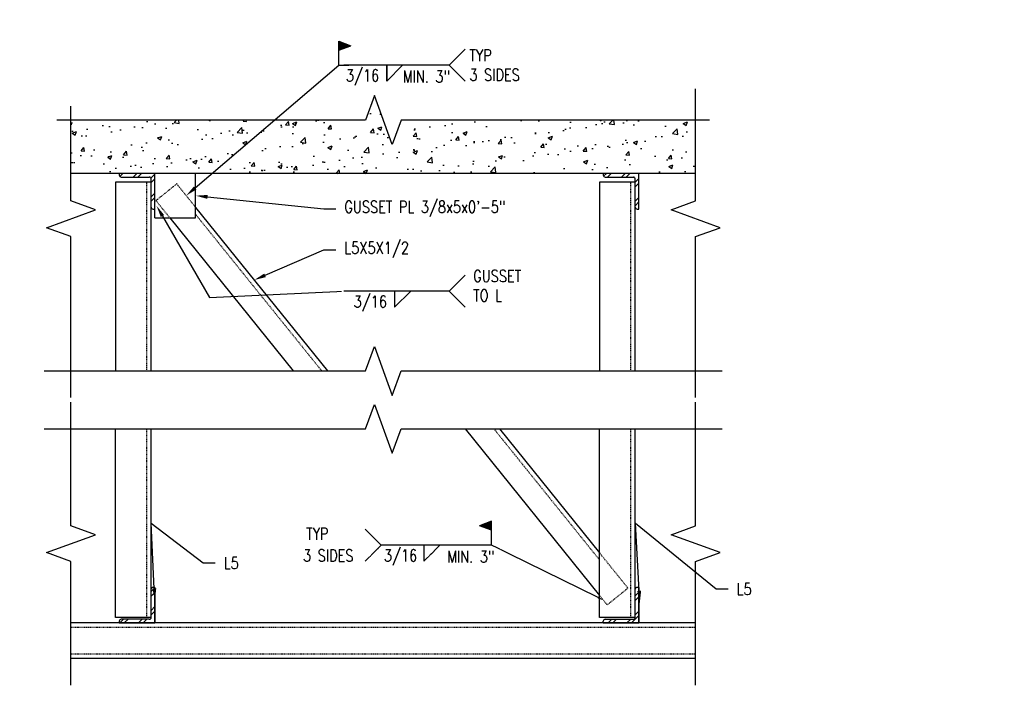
# Model space of a CAD drawing. Header units: inches. Extents: x -28 to 1146, y 41 to 191.
# Tile 10 of 13: x 408 to 574, y 57 to 169. Entities that reach past the tile are written whole.
import ezdxf
from ezdxf import colors
from ezdxf.entities.mleader import LeaderData, LeaderLine
from ezdxf.math import Vec2, Vec3

# ---------------------------------------------------------------- set-up
doc = ezdxf.new("R2010")
doc.units = ezdxf.units.IN
doc.header["$MEASUREMENT"] = 0
doc.linetypes.add('Dash', pattern=[0.25, 0.125, -0.125])
doc.linetypes.add('Hidden 3_32_', pattern=[0.140625, 0.09375, -0.046875])
doc.layers.add('A-WALL-PATT', color=8, linetype='Continuous', lineweight=18)
for name, color, linetype in [('M-DETL-PATT', 8, 'Continuous'), ('S-ANNO-NOTE', 2, 'Continuous'), ('S-ANNO-SYMB', 2, 'Continuous'), ('S-DETL-HDLN', 1, 'Dash'), ('S-DETL-MEDM', 3, 'Continuous'), ('S-DETL-THIN', 1, 'Continuous')]:
    doc.layers.add(name, color=color, linetype=linetype)
doc.styles.add('Annotative', font='romans.shx', dxfattribs={"width": 0.8, "height": 0.125})
pattern_1 = [(45, (366.9871, 3.2125), (-1.58392, 1.58392), []), (45, (366.9871, 5.6125), (-1.58392, 1.58392), [])]

# ---------------------------------------------------------------- blocks, each defined once
blk = doc.blocks.new('HDR-Si_Weld-Symbol - Both-1969944-CANOPY CONN 2')
at = {"layer": 'S-ANNO-NOTE', "lineweight": -3}
blk.add_hatch(color=256, dxfattribs=at).paths.add_polyline_path([(-0.598, 0.204), (-0.723, 0.251), (-0.723, 0.157)])
for p, q in [((-0.723, 0.251), (-0.598, 0.204)), ((-0.723, 0), (-0.723, 0.251)), ((-0.723, 0.157), (-0.598, 0.204)), ((0.437, 0), (-0.671, 0)), ((-0.053, 0), (-0.222, 0)), ((-0.222, -0.169), (-0.053, 0)), ((-0.222, 0), (-0.222, -0.169)), ((-0.053, 0), (-0.222, 0))]:
    blk.add_line(p, q, dxfattribs=at)

msp = doc.modelspace()

# ---------------------------------------------------------------- hatches: boundary and pattern name
at = {"layer": 'A-WALL-PATT', "lineweight": -3}
h = msp.add_hatch(dxfattribs=at)
h.set_pattern_fill('AR-CONC', color=8, style=0)
h.set_pattern_definition([(50, (366.987, 3.2125), (7.1726, -0.62752), [0.75, -8.25]), (355, (366.987, 3.2125), (-1.38751, 7.52192), [0.6, -6.6]), (100.4514, (367.585, 3.16), (5.78509, 6.8944), [0.6374, -7.01142]), (46.184, (366.987, 5.2125), (10.6724, -1.6552), [1.125, -12.375]), (96.6356, (367.877, 5.075), (9.3466, 9.7412), [0.9561, -10.51714]), (351.184, (366.987, 5.213), (9.3466, 9.7412), [0.9, -9.9]), (21, (367.987, 4.7125), (5.96907, -4.02619), [0.75, -8.25]), (326, (367.987, 4.7125), (2.43315, 7.2515), [0.6, -6.6]), (71.4514, (368.4846, 4.377), (8.40222, 3.22531), [0.6374, -7.01142]), (37.5, (366.9871, 3.2125), (0.1216, 3.32894), [0, -6.52, 0, -6.7, 0, -6.625]), (7.5, (366.987, 3.2125), (2.630695, 3.94412), [0, -3.82, 0, -6.37, 0, -2.525]), (327.5, (364.7571, 3.2125), (5.338224, -0.22555), [0, -2.5, 0, -7.8, 0, -10.35]), (317.5, (363.757, 3.2125), (5.83186, 1.00105), [0, -3.25, 0, -5.18, 0, -7.35])])
h.paths.add_polyline_path([(429.9147, 142.9709), (521.7667, 142.9709), (521.7667, 151.9709), (472.0933, 151.9709), (470.5933, 147.8497), (467.5933, 156.0921), (466.0933, 151.9709), (416.4198, 151.9709), (416.4198, 142.9709), (429.865, 142.9709)])
at = {"layer": 'M-DETL-PATT', "lineweight": -3}
h = msp.add_hatch(dxfattribs=at)
h.set_pattern_fill('FP_10', color=8, style=0, pattern_type=2)
h.set_pattern_definition(pattern_1)
h.paths.add_polyline_path([(430.2691, 136.9709), (430.5816, 136.9709), (430.5816, 142.9709), (424.5816, 142.9709), (424.5816, 142.6584), (424.5922, 142.5775), (424.6234, 142.5021), (424.6731, 142.4374), (424.7378, 142.3878), (424.8132, 142.3565), (424.8941, 142.3459), (429.6441, 142.3459), (429.7249, 142.3352), (429.8003, 142.304), (429.865, 142.2544), (429.9147, 142.1896), (429.9459, 142.1143), (429.9566, 142.0334), (429.9566, 137.2834), (429.9672, 137.2025), (429.9984, 137.1271), (430.0481, 137.0624), (430.1128, 137.0128), (430.1882, 136.9815)])
h = msp.add_hatch(dxfattribs=at)
h.set_pattern_fill('FP_10', color=8, style=0, pattern_type=2)
h.set_pattern_definition(pattern_1)
h.paths.add_polyline_path([(511.8941, 136.9709), (512.2066, 136.9709), (512.2066, 142.9709), (506.2066, 142.9709), (506.2066, 142.6584), (506.2172, 142.5775), (506.2484, 142.5021), (506.2981, 142.4374), (506.3628, 142.3878), (506.4382, 142.3565), (506.5191, 142.3459), (511.2691, 142.3459), (511.3499, 142.3352), (511.4253, 142.304), (511.49, 142.2544), (511.5397, 142.1896), (511.5709, 142.1143), (511.5816, 142.0334), (511.5816, 137.2834), (511.5922, 137.2025), (511.6234, 137.1271), (511.6731, 137.0624), (511.7378, 137.0128), (511.8132, 136.9815)])
h = msp.add_hatch(dxfattribs=at)
h.set_pattern_fill('FP_10', color=8, style=0, pattern_type=2)
h.set_pattern_definition(pattern_1)
h.paths.add_polyline_path([(430.5816, 67.2209), (430.5816, 73.2209), (430.2691, 73.2209), (430.1882, 73.2102), (430.1128, 73.179), (430.0481, 73.1294), (429.9984, 73.0646), (429.9672, 72.9893), (429.9566, 72.9084), (429.9566, 68.1584), (429.9459, 68.0775), (429.9147, 68.0021), (429.865, 67.9374), (429.8003, 67.8878), (429.7249, 67.8565), (429.6441, 67.8459), (424.8941, 67.8459), (424.8132, 67.8352), (424.7378, 67.804), (424.6731, 67.7544), (424.6234, 67.6896), (424.5922, 67.6143), (424.5816, 67.5334), (424.5816, 67.2209)])
h = msp.add_hatch(dxfattribs=at)
h.set_pattern_fill('FP_10', color=8, style=0, pattern_type=2)
h.set_pattern_definition(pattern_1)
h.paths.add_polyline_path([(512.2066, 67.2209), (512.2066, 73.2209), (511.8941, 73.2209), (511.8132, 73.2102), (511.7378, 73.179), (511.6731, 73.1294), (511.6234, 73.0646), (511.5922, 72.9893), (511.5816, 72.9084), (511.5816, 68.1584), (511.5709, 68.0775), (511.5397, 68.0021), (511.49, 67.9374), (511.4253, 67.8878), (511.3499, 67.8565), (511.2691, 67.8459), (506.5191, 67.8459), (506.4382, 67.8352), (506.3628, 67.804), (506.2981, 67.7544), (506.2484, 67.6896), (506.2172, 67.6143), (506.2066, 67.5334), (506.2066, 67.2209)])
at = {"layer": 'S-ANNO-NOTE', "lineweight": -3}
msp.add_hatch(color=256, dxfattribs=at).paths.add_polyline_path([(485.3418, 83.6023), (487.3418, 84.3523), (487.3418, 82.8523)])

# ---------------------------------------------------------------- linework, layer by layer
for p in [(487.3418, 84.3523), (487.3418, 82.8523)]:
    msp.add_line(p, (485.3418, 83.6023), dxfattribs=at)
at = {"layer": 'S-ANNO-SYMB', "lineweight": -3}
msp.add_line((439.7711, 122.0817), (462.4591, 123.1204), dxfattribs=at)
at = {"layer": 'S-DETL-HDLN', "linetype": 'Hidden 3_32_', "lineweight": -3}
for p, q in [((429.2066, 109.6896), (429.2066, 141.4709)), ((434.263, 141.2148), (430.76, 138.39)), ((437.4566, 137.2544), (434.263, 141.2148)), ((510.8316, 109.6896), (510.8316, 141.4709)), ((430.76, 138.39), (433.114, 135.4709)), ((437.4566, 136.0596), (458.7206, 109.6896)), ((429.2066, 68.1584), (429.2066, 99.9396)), ((487.75, 99.9396), (505.5816, 77.8263)), ((510.8316, 68.1584), (510.8316, 99.9396)), ((510.3608, 73.0943), (505.5816, 79.0211)), ((506.8578, 70.2696), (510.3608, 73.0943)), ((505.5816, 71.8523), (506.8578, 70.2696)), ((521.7667, 66.4709), (416.4198, 66.4709)), ((521.7667, 61.9709), (416.4198, 61.9709))]:
    msp.add_line(p, q, dxfattribs=at)
at = {"layer": 'S-DETL-MEDM', "lineweight": -3}
for p, q in [((521.7667, 142.9709), (416.4198, 142.9709)), ((424.5816, 142.9709), (424.5816, 142.6584)), ((430.5816, 135.4709), (430.5816, 142.9709)), ((437.4566, 135.4709), (437.4566, 142.9709)), ((506.2066, 142.9709), (506.2066, 142.6584)), ((512.2066, 136.9709), (512.2066, 142.9709)), ((429.9566, 141.4709), (423.9566, 141.4709)), ((423.9566, 141.4709), (423.9566, 109.6896)), ((424.8941, 142.3459), (429.6441, 142.3459)), ((429.9566, 109.6896), (429.9566, 142.0334)), ((511.5816, 141.4709), (505.5816, 141.4709)), ((505.5816, 141.4709), (505.5816, 109.6896)), ((506.5191, 142.3459), (511.2691, 142.3459)), ((511.5816, 109.6896), (511.5816, 142.0334)), ((430.2691, 136.9709), (430.5816, 136.9709)), ((437.4566, 137.2544), (459.684, 109.6896)), ((511.8941, 136.9709), (512.2066, 136.9709)), ((430.5816, 135.4709), (437.4566, 135.4709)), ((433.114, 135.4709), (453.9033, 109.6896)), ((423.9566, 68.1584), (423.9566, 99.9396)), ((429.9566, 68.1584), (429.9566, 99.9396)), ((482.9327, 99.9396), (505.5816, 71.8523)), ((488.7134, 99.9396), (505.5816, 79.0211)), ((505.5816, 68.1584), (505.5816, 99.9396)), ((511.5816, 68.1584), (511.5816, 99.9396)), ((430.5816, 73.2209), (430.2691, 73.2209)), ((430.5816, 73.2209), (430.5816, 67.2209)), ((512.2066, 73.2209), (511.8941, 73.2209)), ((512.2066, 73.2209), (512.2066, 67.2209)), ((429.9566, 68.1584), (423.9566, 68.1584)), ((511.5816, 68.1584), (505.5816, 68.1584)), ((521.7667, 67.2209), (416.4198, 67.2209)), ((424.5816, 67.5334), (424.5816, 67.2209)), ((429.6441, 67.8459), (424.8941, 67.8459)), ((506.2066, 67.2209), (506.2066, 67.5334)), ((506.5191, 67.8459), (511.2691, 67.8459)), ((521.7667, 61.2209), (416.4198, 61.2209))]:
    msp.add_line(p, q, dxfattribs=at)
for points in [[(524.1261, 151.9709), (472.0933, 151.9709), (470.5933, 147.8497), (467.5933, 156.0921), (466.0933, 151.9709), (414.0604, 151.9709)], [(521.7667, 105.1896), (521.7667, 132.3303), (525.8879, 133.8303), (517.6455, 136.8303), (521.7667, 138.3303), (521.7667, 157.2243)], [(416.4198, 105.1896), (416.4198, 132.3303), (412.2986, 133.8303), (420.541, 136.8303), (416.4198, 138.3303), (416.4198, 154.3303)], [(411.9198, 109.6896), (466.0933, 109.6896), (467.5933, 113.8109), (470.5933, 105.5684), (472.0933, 109.6896), (526.2667, 109.6896)], [(411.9198, 99.9396), (466.0933, 99.9396), (467.5933, 104.0609), (470.5933, 95.8184), (472.0933, 99.9396), (526.2667, 99.9396)], [(416.4198, 56.7209), (416.4198, 77.5803), (412.2986, 79.0803), (420.541, 82.0803), (416.4198, 83.5803), (416.4198, 104.4396)], [(521.7667, 56.7209), (521.7667, 77.5803), (525.8879, 79.0803), (517.6455, 82.0803), (521.7667, 83.5803), (521.7667, 104.4396)]]:
    msp.add_lwpolyline(points, dxfattribs=at)
for centre, start, end in [((424.8941, 142.6584), 180, 270), ((429.6441, 142.0334), 360, 90), ((506.5191, 142.6584), 180, 270), ((511.2691, 142.0334), 360, 90), ((430.2691, 137.2834), 180, 270), ((511.8941, 137.2834), 180, 270), ((430.2691, 72.9084), 90, 180), ((511.8941, 72.9084), 90, 180), ((429.6441, 68.1584), 270, 0), ((511.2691, 68.1584), 270, 359.999997), ((424.8941, 67.5334), 90, 180), ((506.5191, 67.5334), 90, 180)]:
    msp.add_arc(centre, 0.3125, start, end, dxfattribs=at)
at = {"layer": 'S-DETL-THIN', "lineweight": -3}
for p, q in [((430.5816, 142.9709), (424.5816, 142.9709)), ((430.5816, 136.9709), (430.5816, 142.9709)), ((512.2066, 142.9709), (506.2066, 142.9709)), ((512.2066, 136.9709), (512.2066, 142.9709)), ((430.5816, 67.2209), (430.5816, 73.2209)), ((512.2066, 67.2209), (512.2066, 73.2209)), ((424.5816, 67.2209), (430.5816, 67.2209)), ((506.2066, 67.2209), (512.2066, 67.2209))]:
    msp.add_line(p, q, dxfattribs=at)

# ---------------------------------------------------------------- texts
at = {"layer": 'S-ANNO-SYMB', "lineweight": -3, "char_height": 2, "line_spacing_factor": 0.981704, "style": 'Annotative', "bg_fill": 2}
for s, insert, width, attachment_point in [('\\pxt3.2,6.4,9.6,12.8,16,19.2,22.4,25.6,28.8,32,35.2,38.4,41.6,44.8,48,51.2,54.4,57.6,60.8,64,67.2,70.4,73.6,76.8,80,83.2,86.4,89.6,92.8,96,99.2,102.4;TYP\\P3 SIDES', (483.6224, 161.2234), 10.031548, 4), ('\\pxt3.2,6.4,9.6,12.8,16,19.2,22.4,25.6,28.8,32,35.2,38.4,41.6,44.8,48,51.2,54.4,57.6,60.8,64,67.2,70.4,73.6,76.8,80,83.2,86.4,89.6,92.8,96,99.2,102.4;{3/16}', (462.7837, 160.4734), 6.667591, 1), ('\\pxt3.2,6.4,9.6,12.8,16,19.2,22.4,25.6,28.8,32,35.2,38.4,41.6,44.8,48,51.2,54.4,57.6,60.8,64,67.2,70.4,73.6,76.8,80,83.2,86.4,89.6,92.8,96,99.2,102.4;{GUSSET\\PTO L}', (484.2567, 126.6806), 9.594205, 1), ('\\pxqr,t3.2,6.4,9.6,12.8,16,19.2,22.4,25.6,28.8,32,35.2,38.4,41.6,44.8,48,51.2,54.4,57.6,60.8,64,67.2,70.4,73.6,76.8,80,83.2,86.4,89.6,92.8,96,99.2,102.4;{TYP}', (459.8645, 83.2428), 4.443364, 3), ('\\pxt3.2,6.4,9.6,12.8,16,19.2,22.4,25.6,28.8,32,35.2,38.4,41.6,44.8,48,51.2,54.4,57.6,60.8,64,67.2,70.4,73.6,76.8,80,83.2,86.4,89.6,92.8,96,99.2,102.4;{3/16}', (469.195, 79.5882), 6.667591, 1)]:
    msp.add_mtext(s, dxfattribs=dict(at, insert=insert, width=width, attachment_point=attachment_point))

# ---------------------------------------------------------------- leaders
at = {"layer": 'S-ANNO-NOTE', "lineweight": -3}
ml = msp.add_multileader_mtext('Standard', dxfattribs=at)
ml.set_content('\\A1;BASE PL 1 1/2"X18X1\'-8"', color=256, style='Annotative')
ml.set_leader_properties(color=1, linetype='ByLayer', lineweight=-1)
ml.build(insert=Vec2(0, 0))
ml.multileader.update_dxf_attribs({"text_right_attachment_type": 3, "dogleg_length": 0.125, "arrow_head_size": 1, "scale": 8})
ctx = ml.context
ctx.base_point, ctx.scale, ctx.char_height, ctx.arrow_head_size, ctx.landing_gap_size, ctx.plane_origin = Vec3(328.6316, 168.1215), 8, 1, 1, 0.72, Vec3(342.4955, 149.6169)
ctx.right_attachment = 3
notes = []
notes.append((ctx, [(0, (1, 1, 0), (327.6316, 168.1215), (1, 0), 1, [(0, [(326.9247, 164.4131)], 0, [])])]))
ctx.mtext.insert, ctx.mtext.width, ctx.mtext.flow_direction = Vec3(329.3516, 168.7881), 18.722905, 5
ml = msp.add_multileader_mtext('Standard', dxfattribs=at)
ml.set_content('\\A1;GUSSET PL 3/8x5x0\'-5"', color=256, style='Annotative')
ml.set_leader_properties(color=1, linetype='ByLayer', lineweight=-1)
ml.build(insert=Vec2(0, 0))
ml.multileader.update_dxf_attribs({"text_right_attachment_type": 3, "dogleg_length": 0.125, "arrow_head_size": 2, "scale": 16})
ctx = ml.context
ctx.base_point, ctx.scale, ctx.char_height, ctx.arrow_head_size, ctx.landing_gap_size, ctx.plane_origin = Vec3(461.0928, 137), 16, 2, 2, 1.44, Vec3(489.3759, 113.009)
ctx.right_attachment = 3
notes.append((ctx, [(0, (1, 1, 0), (459.0928, 137), (1, 0), 2, [(0, [(437.4566, 139.2209)], 0, [])])]))
ctx.mtext.insert, ctx.mtext.width, ctx.mtext.flow_direction = Vec3(462.5328, 138.3333), 34.793942, 5
ml = msp.add_multileader_mtext('Standard', dxfattribs=at)
ml.set_content('\\A1;WP', color=256, style='Annotative')
ml.set_leader_properties(color=1, linetype='ByLayer', lineweight=-1)
ml.build(insert=Vec2(0, 0))
ml.multileader.update_dxf_attribs({"text_right_attachment_type": 3, "dogleg_length": 0.125, "arrow_head_size": 2, "scale": 16})
ctx = ml.context
ctx.base_point, ctx.scale, ctx.char_height, ctx.arrow_head_size, ctx.landing_gap_size, ctx.plane_origin = Vec3(627.0167, 80.4696), 16, 2, 2, 1.44, Vec3(644.7422, 34.376)
ctx.right_attachment, ctx.text_align_type = 3, 2
notes.append((ctx, [(1, (1, 1, 0), (634.9443, 80.4696), (-1, 0), 2, [(0, [(641.739, 87.4001)], 0, [])])]))
ctx.mtext.insert, ctx.mtext.width, ctx.mtext.alignment, ctx.mtext.flow_direction = Vec3(631.5043, 81.4696), 5.231143, 3, 5
ml = msp.add_multileader_mtext('Standard', dxfattribs=at)
ml.set_content('\\A1;L5', color=256, style='Annotative')
ml.set_leader_properties(color=1, linetype='ByLayer', lineweight=-1)
ml.build(insert=Vec2(0, 0))
ml.multileader.update_dxf_attribs({"text_right_attachment_type": 3, "dogleg_length": 0.125, "arrow_head_size": 2, "scale": 16})
ctx = ml.context
ctx.base_point, ctx.scale, ctx.char_height, ctx.arrow_head_size, ctx.landing_gap_size, ctx.plane_origin = Vec3(527.2427, 72.9491), 16, 2, 2, 1.44, Vec3(552.3808, 64.4431)
ctx.right_attachment = 3
notes.append((ctx, [(0, (1, 1, 0), (525.2427, 72.9491), (1, 0), 2, [(1, [(512.3671, 70.6459), (511.6195, 84.0238)], 0, [])])]))
ctx.mtext.insert, ctx.mtext.width, ctx.mtext.flow_direction = Vec3(528.6827, 73.9491), 1.599238, 5
at = {"layer": 'S-ANNO-SYMB', "lineweight": -3}
ml = msp.add_multileader_mtext('Standard', dxfattribs=at)
ml.set_content('', color=256, style='Annotative')
ml.set_leader_properties(color=256, linetype='ByLayer', lineweight=-1)
ml.build(insert=Vec2(0, 0))
ml.multileader.update_dxf_attribs({"has_dogleg": 0, "text_right_attachment_type": 3, "dogleg_length": 0.36, "arrow_head_size": 2, "scale": 16})
ctx = ml.context
ctx.base_point, ctx.scale, ctx.char_height, ctx.arrow_head_size, ctx.landing_gap_size, ctx.plane_origin = Vec3(439.7711, 122.0817), 16, 2, 2, 1.44, Vec3(430.8614, 140.1464)
ctx.right_attachment = 3
notes.append((ctx, [(1, (1, 1, 0), (438.7711, 122.0817), (1, 0), 1, [(1, [(430.8614, 137.5218)], 0, [])])]))
ctx.mtext.insert, ctx.mtext.flow_direction = Vec3(441.2111, 123.0817), 5
for ctx, leaders in notes:
    for number, flags, end, landing, length, lines in leaders:
        leader = LeaderData()
        leader.index, (leader.has_last_leader_line, leader.has_dogleg_vector, leader.attachment_direction) = number, flags
        leader.last_leader_point, leader.dogleg_vector, leader.dogleg_length = Vec3(end), Vec3(landing), length
        for number, points, colour, breaks in lines:
            line = LeaderLine()
            line.index, line.vertices, line.color, line.breaks = number, Vec3.list(points), colors.encode_raw_color(colour), breaks
            leader.lines.append(line)
        ctx.leaders.append(leader)

# ---------------------------------------------------------------- next in the draw order: linework, layer by layer
at = {"layer": 'S-ANNO-NOTE', "lineweight": -3}
for p, q in [((480.1939, 123.1204), (482.8998, 125.8263)), ((480.1939, 123.1204), (482.8998, 120.4145)), ((475.9445, 80.3381), (475.9445, 77.6322))]:
    msp.add_line(p, q, dxfattribs=at)

# ---------------------------------------------------------------- next in the draw order: texts
at = {"layer": 'S-ANNO-SYMB', "lineweight": -3, "char_height": 2, "line_spacing_factor": 0.981704, "style": 'Annotative', "bg_fill": 2}
for s, insert, width, attachment_point in [('\\pxqr,t3.2,6.4,9.6,12.8,16,19.2,22.4,25.6,28.8,32,35.2,38.4,41.6,44.8,48,51.2,54.4,57.6,60.8,64,67.2,70.4,73.6,76.8,80,83.2,86.4,89.6,92.8,96,99.2,102.4;{MIN. 3"}', (480.3494, 160.2889), 9.665461, 3), ('\\pxt3.2,6.4,9.6,12.8,16,19.2,22.4,25.6,28.8,32,35.2,38.4,41.6,44.8,48,51.2,54.4,57.6,60.8,64,67.2,70.4,73.6,76.8,80,83.2,86.4,89.6,92.8,96,99.2,102.4;{3/16}', (469.7206, 122.3705), 6.667591, 3), ('\\pxt3.2,6.4,9.6,12.8,16,19.2,22.4,25.6,28.8,32,35.2,38.4,41.6,44.8,48,51.2,54.4,57.6,60.8,64,67.2,70.4,73.6,76.8,80,83.2,86.4,89.6,92.8,96,99.2,102.4;{3 SIDES}', (455.5653, 79.5882), 10.469644, 1), ('\\pxqr,t3.2,6.4,9.6,12.8,16,19.2,22.4,25.6,28.8,32,35.2,38.4,41.6,44.8,48,51.2,54.4,57.6,60.8,64,67.2,70.4,73.6,76.8,80,83.2,86.4,89.6,92.8,96,99.2,102.4;{MIN. 3"}', (487.8404, 79.4036), 9.665461, 3)]:
    msp.add_mtext(s, dxfattribs=dict(at, insert=insert, width=width, attachment_point=attachment_point))

# ---------------------------------------------------------------- next in the draw order: leaders
at = {"layer": 'S-ANNO-NOTE', "lineweight": -3}
ml = msp.add_multileader_mtext('Standard', dxfattribs=at)
ml.set_content('\\A1;L5X5X1/2', color=256, style='Annotative')
ml.set_leader_properties(color=1, linetype='ByLayer', lineweight=-1)
ml.build(insert=Vec2(0, 0))
ml.multileader.update_dxf_attribs({"text_right_attachment_type": 3, "dogleg_length": 0.125, "arrow_head_size": 2, "scale": 16})
ctx = ml.context
ctx.base_point, ctx.scale, ctx.char_height, ctx.arrow_head_size, ctx.landing_gap_size, ctx.plane_origin = Vec3(461.0928, 130.1038), 16, 2, 2, 1.44, Vec3(488.7659, 110.1367)
ctx.right_attachment = 3
notes = []
notes.append((ctx, [(0, (1, 1, 0), (459.0928, 130.1038), (1, 0), 2, [(0, [(447.3326, 125.0069)], 0, [])])]))
ctx.mtext.insert, ctx.mtext.width, ctx.mtext.flow_direction = Vec3(462.5328, 131.4372), 28.764995, 5
at = {"layer": 'S-ANNO-SYMB', "lineweight": -3}
ml = msp.add_multileader_mtext('Standard', dxfattribs=at)
ml.set_content('', color=256, style='Annotative')
ml.set_leader_properties(color=256, linetype='ByLayer', lineweight=-1)
ml.build(insert=Vec2(0, 0))
ml.multileader.update_dxf_attribs({"text_right_attachment_type": 3, "dogleg_length": 0.36, "arrow_head_size": 2, "scale": 16})
ctx = ml.context
ctx.base_point, ctx.scale, ctx.char_height, ctx.arrow_head_size, ctx.landing_gap_size, ctx.plane_origin = Vec3(463.2996, 161.2234), 16, 2, 2, 1.44, Vec3(496.6712, 160.5282)
ctx.right_attachment = 3
notes.append((ctx, [(1, (1, 1, 0), (461.6187, 161.2234), (1, 0), 1.6809, [(1, [(435.8598, 139.2346)], 0, [])])]))
ctx.mtext.insert, ctx.mtext.flow_direction = Vec3(464.7396, 162.2234), 5
for ctx, leaders in notes:
    for number, flags, end, landing, length, lines in leaders:
        leader = LeaderData()
        leader.index, (leader.has_last_leader_line, leader.has_dogleg_vector, leader.attachment_direction) = number, flags
        leader.last_leader_point, leader.dogleg_vector, leader.dogleg_length = Vec3(end), Vec3(landing), length
        for number, points, colour, breaks in lines:
            line = LeaderLine()
            line.index, line.vertices, line.color, line.breaks = number, Vec3.list(points), colors.encode_raw_color(colour), breaks
            leader.lines.append(line)
        ctx.leaders.append(leader)

# ---------------------------------------------------------------- next in the draw order: linework, layer by layer
at = {"layer": 'S-ANNO-NOTE', "lineweight": -3}
for p, q in [((480.1939, 161.2234), (482.8998, 163.9293)), ((480.1939, 161.2234), (482.8998, 158.5174)), ((480.1939, 123.1204), (462.4591, 123.1204)), ((471.0155, 120.4145), (473.7214, 123.1204)), ((471.0155, 123.1204), (471.0155, 120.4145)), ((468.7666, 80.3381), (466.0607, 83.044)), ((487.3418, 80.3381), (487.3418, 84.3523)), ((468.7666, 80.3381), (466.0607, 77.6322)), ((486.5014, 80.3381), (468.7666, 80.3381)), ((475.9445, 77.6322), (478.6504, 80.3381))]:
    msp.add_line(p, q, dxfattribs=at)

# ---------------------------------------------------------------- next in the draw order: block references
at = {"layer": 'S-ANNO-NOTE', "lineweight": -3, "xscale": 16, "yscale": 16, "zscale": 16}
msp.add_blockref('HDR-Si_Weld-Symbol - Both-1969944-CANOPY CONN 2', (473.1939, 161.2234), dxfattribs=at)

# ---------------------------------------------------------------- next in the draw order: leaders
at = {"layer": 'S-ANNO-NOTE', "lineweight": -3}
ml = msp.add_multileader_mtext('Standard', dxfattribs=at)
ml.set_content('\\A1;L5', color=256, style='Annotative')
ml.set_leader_properties(color=1, linetype='ByLayer', lineweight=-1)
ml.build(insert=Vec2(0, 0))
ml.multileader.update_dxf_attribs({"text_right_attachment_type": 3, "dogleg_length": 0.125, "arrow_head_size": 2, "scale": 16})
ctx = ml.context
ctx.base_point, ctx.scale, ctx.char_height, ctx.arrow_head_size, ctx.landing_gap_size, ctx.plane_origin = Vec3(440.7504, 77.3296), 16, 2, 2, 1.44, Vec3(465.8885, 68.8237)
ctx.right_attachment = 3
notes = []
notes.append((ctx, [(0, (1, 1, 0), (438.7504, 77.3296), (1, 0), 2, [(1, [(430.5816, 71.0321), (429.9566, 84.049)], 0, [])])]))
ctx.mtext.insert, ctx.mtext.width, ctx.mtext.flow_direction = Vec3(442.1904, 78.3296), 1.599238, 5
at = {"layer": 'S-ANNO-SYMB', "lineweight": -3}
ml = msp.add_multileader_mtext('Standard', dxfattribs=at)
ml.set_content('', color=256, style='Annotative')
ml.set_leader_properties(color=256, linetype='ByLayer', lineweight=-1)
ml.build(insert=Vec2(0, 0))
ml.multileader.update_dxf_attribs({"text_right_attachment_type": 3, "dogleg_length": 0.36, "arrow_head_size": 1, "scale": 8})
ctx = ml.context
ctx.base_point, ctx.scale, ctx.char_height, ctx.arrow_head_size, ctx.landing_gap_size, ctx.plane_origin = Vec3(485.0614, 80.3381), 8, 1, 1, 0.72, Vec3(499.2439, 79.643)
ctx.right_attachment, ctx.text_align_type = 3, 2
notes.append((ctx, [(0, (1, 1, 0), (487.3418, 80.3381), (-1, 0), 0.8404, [(1, [(506.2197, 71.0609)], 0, [])])]))
ctx.mtext.insert, ctx.mtext.alignment, ctx.mtext.flow_direction = Vec3(485.7814, 80.8381), 3, 5
for ctx, leaders in notes:
    for number, flags, end, landing, length, lines in leaders:
        leader = LeaderData()
        leader.index, (leader.has_last_leader_line, leader.has_dogleg_vector, leader.attachment_direction) = number, flags
        leader.last_leader_point, leader.dogleg_vector, leader.dogleg_length = Vec3(end), Vec3(landing), length
        for number, points, colour, breaks in lines:
            line = LeaderLine()
            line.index, line.vertices, line.color, line.breaks = number, Vec3.list(points), colors.encode_raw_color(colour), breaks
            leader.lines.append(line)
        ctx.leaders.append(leader)

doc.saveas('drawing.dxf')
